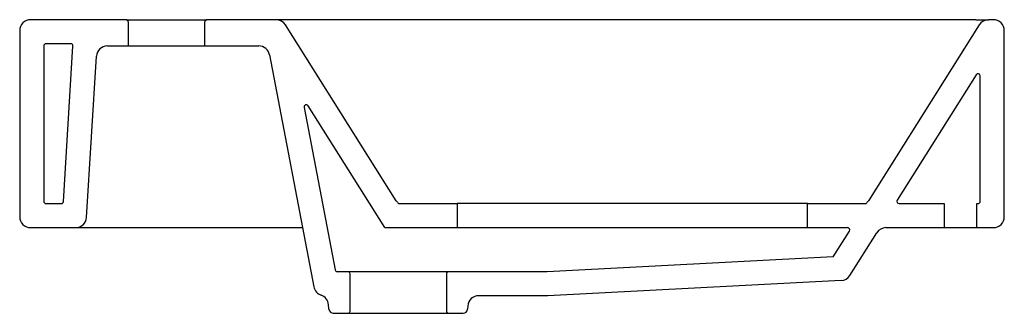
# Model space of a CAD drawing. Header units: millimetres. Extents: x 4763.862 to 4764.312, y 2418.684 to 2418.818.
import ezdxf

# ---------------------------------------------------------------- set-up
doc = ezdxf.new("R2010")
doc.units = ezdxf.units.MM
doc.layers.add('SANINDUSA', color=3, linetype='Continuous')

msp = doc.modelspace()

# ---------------------------------------------------------------- linework, layer by layer
at = {"layer": 'SANINDUSA'}
for p, q in [((4763.910126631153, 2418.817840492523), (4763.866526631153, 2418.817840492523)), ((4763.910126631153, 2418.817840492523), (4763.947126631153, 2418.817840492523)), ((4763.97876670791, 2418.817840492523), (4763.947126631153, 2418.817840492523)), ((4763.984505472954, 2418.817840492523), (4763.97876670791, 2418.817840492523)), ((4764.298547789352, 2418.817840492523), (4763.984505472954, 2418.817840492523)), ((4764.298547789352, 2418.817840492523), (4764.304286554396, 2418.817840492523)), ((4764.306526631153, 2418.817840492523), (4764.304286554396, 2418.817840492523)), ((4763.911126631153, 2418.816840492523), (4763.911126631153, 2418.805840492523)), ((4763.946126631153, 2418.805840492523), (4763.946126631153, 2418.816840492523)), ((4764.033662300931, 2418.735063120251), (4763.982997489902, 2418.815505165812)), ((4764.300055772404, 2418.815505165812), (4764.249390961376, 2418.735063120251)), ((4763.861526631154, 2418.812840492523), (4763.861526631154, 2418.727840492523)), ((4764.311526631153, 2418.727840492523), (4764.311526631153, 2418.812840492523)), ((4763.872526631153, 2418.805840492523), (4763.872526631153, 2418.734840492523)), ((4763.884890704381, 2418.806840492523), (4763.873526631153, 2418.806840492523)), ((4763.881546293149, 2418.734779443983), (4763.88588883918, 2418.805779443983)), ((4763.90161665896, 2418.805840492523), (4763.911126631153, 2418.805840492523)), ((4763.911126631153, 2418.805840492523), (4763.946126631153, 2418.805840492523)), ((4763.946126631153, 2418.805840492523), (4763.970770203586, 2418.805840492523)), ((4763.892123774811, 2418.727535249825), (4763.896625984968, 2418.801145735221)), ((4763.975680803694, 2418.801781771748), (4763.995999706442, 2418.695779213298)), ((4764.298680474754, 2418.792681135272), (4764.262586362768, 2418.735373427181)), ((4764.300526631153, 2418.734840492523), (4764.300526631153, 2418.792148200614)), ((4763.991484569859, 2418.777765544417), (4764.005713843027, 2418.703532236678)), ((4764.02836051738, 2418.722840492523), (4763.993312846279, 2418.77848673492)), ((4763.873526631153, 2418.733840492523), (4763.88054815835, 2418.733840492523)), ((4764.034711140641, 2418.733840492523), (4764.061432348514, 2418.733840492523)), ((4764.061432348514, 2418.733840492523), (4764.061432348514, 2418.722840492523)), ((4764.221620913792, 2418.733840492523), (4764.061432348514, 2418.733840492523)), ((4764.221620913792, 2418.722840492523), (4764.221620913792, 2418.733840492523)), ((4764.221620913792, 2418.733840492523), (4764.248342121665, 2418.733840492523)), ((4764.263432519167, 2418.733840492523), (4764.284026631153, 2418.733840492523)), ((4764.284026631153, 2418.733840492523), (4764.284026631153, 2418.722840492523)), ((4764.299026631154, 2418.722840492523), (4764.299026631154, 2418.733840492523)), ((4764.299026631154, 2418.733840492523), (4764.299526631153, 2418.733840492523)), ((4763.866526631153, 2418.722840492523), (4763.887133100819, 2418.722840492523)), ((4763.887133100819, 2418.722840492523), (4763.900305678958, 2418.722840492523)), ((4763.900305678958, 2418.722840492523), (4763.990812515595, 2418.722840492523)), ((4764.02836051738, 2418.722840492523), (4764.061432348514, 2418.722840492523)), ((4764.061432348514, 2418.722840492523), (4764.221620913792, 2418.722840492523)), ((4764.221620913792, 2418.722840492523), (4764.239881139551, 2418.722840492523)), ((4764.233270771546, 2418.709468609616), (4764.24072729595, 2418.721307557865)), ((4764.240919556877, 2418.700972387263), (4764.253221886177, 2418.720505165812)), ((4764.257452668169, 2418.722840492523), (4764.284026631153, 2418.722840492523)), ((4764.284026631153, 2418.722840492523), (4764.299026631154, 2418.722840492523)), ((4764.299026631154, 2418.722840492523), (4764.306526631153, 2418.722840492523)), ((4764.233270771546, 2418.709468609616), (4764.10254573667, 2418.702720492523)), ((4764.011527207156, 2418.702720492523), (4764.006695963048, 2418.702720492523)), ((4764.057527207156, 2418.702720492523), (4764.011527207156, 2418.702720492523)), ((4764.012527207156, 2418.684720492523), (4764.012527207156, 2418.701720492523)), ((4764.056527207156, 2418.701720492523), (4764.056527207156, 2418.684720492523)), ((4764.10254573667, 2418.702720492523), (4764.057527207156, 2418.702720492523)), ((4764.23694653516, 2418.698643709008), (4764.102829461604, 2418.691720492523)), ((4764.102829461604, 2418.691720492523), (4764.071308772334, 2418.691720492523)), ((4764.002867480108, 2418.685546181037), (4764.002680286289, 2418.687685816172)), ((4764.066327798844, 2418.687156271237), (4764.066186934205, 2418.685546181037)), ((4764.004859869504, 2418.683720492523), (4764.011527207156, 2418.683720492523)), ((4764.011527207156, 2418.683720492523), (4764.057527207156, 2418.683720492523)), ((4764.057527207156, 2418.683720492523), (4764.064194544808, 2418.683720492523))]:
    msp.add_line(p, q, dxfattribs=at)
for centre, radius, start, end in [((4763.866526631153, 2418.812840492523), 0.005, 90, 180), ((4763.910126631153, 2418.816840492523), 0.001000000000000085, 0, 90), ((4763.947126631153, 2418.816840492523), 0.001000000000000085, 90, 180), ((4763.97876670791, 2418.812840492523), 0.005000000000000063, 32.2039531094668, 90), ((4764.304286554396, 2418.812840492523), 0.005000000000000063, 90, 147.7960468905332), ((4764.306526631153, 2418.812840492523), 0.005, 0, 90), ((4763.873526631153, 2418.805840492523), 0.001, 90, 180), ((4763.884890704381, 2418.805840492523), 0.001, 356.500000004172, 90), ((4763.90161665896, 2418.800840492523), 0.005, 90, 176.500000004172), ((4763.970770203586, 2418.800840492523), 0.005, 10.85101476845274, 90), ((4764.299526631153, 2418.792148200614), 0.001, 0, 147.7960468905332), ((4763.992466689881, 2418.777953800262), 0.001, 32.2039531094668, 190.8510147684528), ((4763.873526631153, 2418.734840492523), 0.001, 180, 270), ((4763.88054815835, 2418.734840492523), 0.001, 270, 356.500000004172), ((4764.263432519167, 2418.734840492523), 0.001, 147.7960468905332, 270), ((4764.299526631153, 2418.734840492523), 0.001, 270, 0), ((4763.866526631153, 2418.727840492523), 0.005, 180, 270), ((4763.887133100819, 2418.727840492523), 0.005, 270, 356.500000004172), ((4764.306526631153, 2418.727840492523), 0.005, 270, 0), ((4764.239881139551, 2418.721840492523), 0.001, 327.7960468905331, 90), ((4764.257452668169, 2418.717840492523), 0.005, 90, 147.7960468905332), ((4764.006695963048, 2418.703720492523), 0.001, 190.8510147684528, 270), ((4764.011527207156, 2418.701720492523), 0.001, 0, 90), ((4764.057527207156, 2418.701720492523), 0.001, 90, 180), ((4764.236688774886, 2418.703637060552), 0.005000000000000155, 272.9550250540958, 327.7960468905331), ((4764.000910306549, 2418.696720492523), 0.005000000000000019, 190.8510147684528, 251.2705765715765), ((4763.997699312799, 2418.687250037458), 0.005000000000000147, 4.999999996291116, 71.27057657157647), ((4764.071308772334, 2418.686720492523), 0.00500000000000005, 90, 175.0000000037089), ((4764.004859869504, 2418.685720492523), 0.002000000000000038, 184.9999999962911, 270), ((4764.011527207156, 2418.684720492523), 0.001, 270, 0), ((4764.057527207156, 2418.684720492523), 0.001, 180, 270), ((4764.064194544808, 2418.685720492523), 0.001999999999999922, 270, 355.0000000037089)]:
    msp.add_arc(centre, radius, start, end, dxfattribs=at)
for centre, major_axis, ratio, start_param, end_param in [((4764.037893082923, 2418.73772779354), (-0.002797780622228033, 0.004442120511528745), 0.9524239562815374, 1.570796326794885, 1.879198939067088), ((4764.245160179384, 2418.73772779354), (0.002797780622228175, 0.004442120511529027), 0.9524239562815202, 4.403986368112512, 4.712388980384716)]:
    msp.add_ellipse(centre, major_axis=major_axis, ratio=ratio, start_param=start_param, end_param=end_param, dxfattribs=at)

doc.saveas('drawing.dxf')
